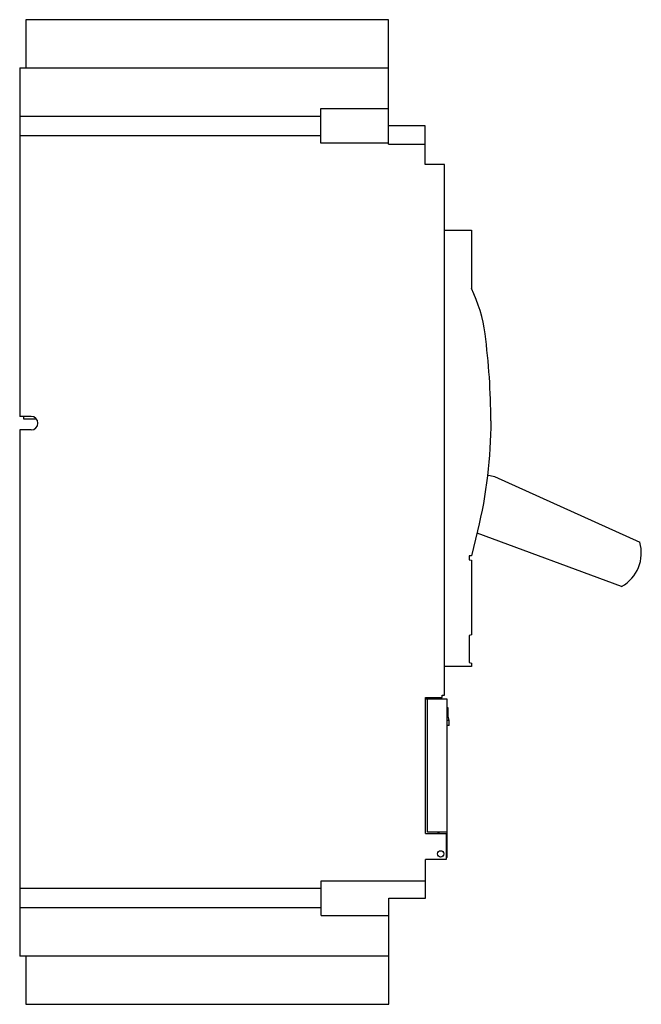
# Model space of a CAD drawing. Header units: millimetres. Extents: x 30 to 191, y 25 to 280.
import ezdxf

# ---------------------------------------------------------------- set-up
doc = ezdxf.new("R2010")
doc.units = ezdxf.units.MM
doc.header["$LTSCALE"] = 19.796437
doc.layers.get('0').update_dxf_attribs({"linetype": 'CONTINUOUS'})

msp = doc.modelspace()

# ---------------------------------------------------------------- linework, layer by layer
at = {"color": 7, "linetype": 'Continuous'}
for p, q in [((31.37, 279.72), (31.37, 267.22)), ((125.37, 279.72), (31.37, 279.72)), ((125.37, 247.47), (125.37, 279.72)), ((29.87, 267.22), (29.87, 176.97)), ((29.87, 267.22), (125.37, 267.22)), ((107.87, 247.72), (107.87, 256.72)), ((107.87, 256.72), (125.37, 256.72)), ((29.87, 254.76), (107.87, 254.76)), ((134.87, 252.22), (125.37, 252.22)), ((134.87, 242.22), (134.87, 252.22)), ((107.87, 249.67), (29.87, 249.67)), ((125.37, 247.72), (107.87, 247.72)), ((125.37, 247.47), (134.87, 247.47)), ((29.81, 243), (29.81, 184.72)), ((29.81, 243), (29.87, 243)), ((139.87, 242.22), (134.87, 242.22)), ((139.87, 104.82), (139.87, 242.22)), ((29.81, 236.22), (29.87, 236.22)), ((139.87, 225.22), (146.87, 225.22)), ((146.87, 225.22), (146.87, 210.08)), ((29.81, 199.82), (29.87, 199.82)), ((29.81, 195.62), (29.87, 195.62)), ((29.81, 184.72), (29.87, 184.72)), ((32.79, 176.97), (29.87, 176.97)), ((30.87, 176.22), (30.87, 176.97)), ((34.13, 176.22), (30.87, 176.22)), ((29.87, 173.47), (29.87, 37.22)), ((32.79, 173.47), (29.87, 173.47)), ((29.81, 165.72), (29.81, 145.85)), ((29.81, 165.72), (29.87, 165.72)), ((150.95, 161.81), (152.81, 161.39)), ((152.81, 161.39), (190.48, 144.42)), ((29.81, 160.62), (29.87, 160.62)), ((29.81, 145.85), (29.87, 145.85)), ((148.44, 147.34), (146.87, 140.87)), ((185.78, 132.93), (148.3, 146.76)), ((146.87, 140.87), (146.27, 140.87)), ((146.27, 140.87), (146.27, 139.87)), ((146.27, 139.87), (146.87, 139.71)), ((146.87, 139.71), (146.87, 120.38)), ((146.87, 120.38), (146.27, 120.22)), ((146.27, 120.22), (146.27, 113.22)), ((146.87, 112.22), (139.87, 112.22)), ((146.27, 113.22), (146.87, 113.06)), ((146.87, 113.06), (146.87, 112.22)), ((139.27, 104.82), (139.87, 104.82)), ((139.27, 104.22), (139.27, 104.82)), ((134.92, 104.22), (139.27, 104.22)), ((134.92, 68.93), (134.92, 104.22)), ((140.32, 103.73), (134.92, 103.73)), ((140.56, 103.72), (135.51, 103.72)), ((135.51, 69.32), (135.51, 103.72)), ((140.56, 62.77), (140.56, 103.72)), ((140.82, 101.53), (140.56, 101.53)), ((141.06, 98.18), (140.56, 100.38)), ((140.82, 99.21), (140.82, 101.53)), ((141.06, 98.18), (140.56, 98.18)), ((141.06, 96.92), (140.56, 96.92)), ((141.06, 96.92), (141.06, 98.18)), ((134.92, 68.93), (140.32, 68.93)), ((140.56, 69.32), (135.51, 69.32)), ((138.16, 69.32), (138.16, 68.92)), ((138.27, 69.33), (138.27, 68.92)), ((138.51, 68.93), (138.51, 69.32)), ((140.32, 68.93), (140.32, 62.23)), ((140.32, 62.23), (134.92, 62.23)), ((134.92, 52.23), (134.92, 62.23)), ((140.56, 62.77), (140.32, 62.77)), ((107.92, 56.73), (134.92, 56.73)), ((107.92, 47.73), (107.92, 56.73)), ((29.87, 54.76), (107.92, 54.76)), ((125.42, 52.23), (134.92, 52.23)), ((125.42, 24.72), (125.42, 52.23)), ((107.92, 49.67), (29.87, 49.67)), ((107.92, 47.73), (125.42, 47.73)), ((125.42, 37.22), (29.87, 37.22)), ((31.37, 37.22), (31.37, 24.72)), ((31.37, 24.72), (125.42, 24.72))]:
    msp.add_line(p, q, dxfattribs=at)
msp.add_circle((138.87, 63.68), 0.825, dxfattribs=at)
for centre, radius, start, end in [((112.43, 193.35), 38.29, 7.538, 25.8964), ((-20.08, 175.82), 171.95, 0, 7.538), ((32.79, 175.22), 1.75, 270, 90), ((180.87, 141.64), 10, 299.4023, 16.1535)]:
    msp.add_arc(centre, radius, start, end, dxfattribs=at)
msp.add_open_spline([(151.87, 175.82), (151.87, 166.33), (150.73, 156.83), (148.44, 147.34)], degree=3, dxfattribs=at)

doc.saveas('drawing.dxf')
